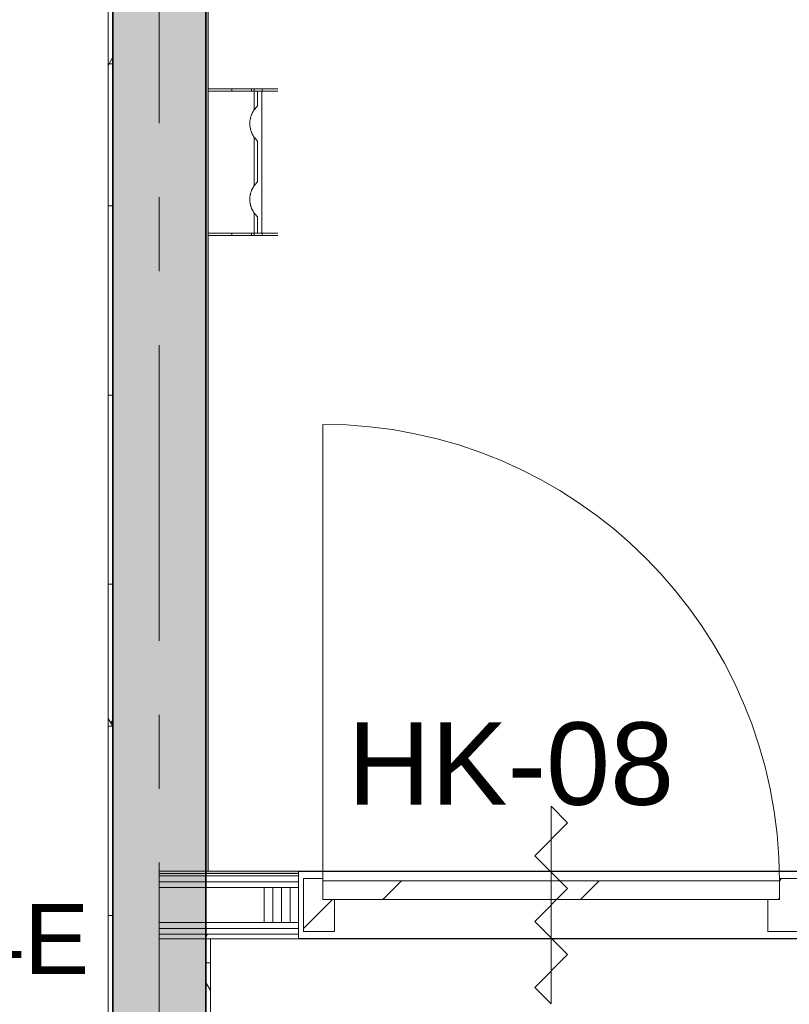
# Model space of a CAD drawing. Extents: x 3165 to 57695, y -7842 to 39081.
# Tile 130 of 248: x 31717 to 33369, y 32220 to 34334. Entities that reach past the tile are written whole.
import ezdxf

# ---------------------------------------------------------------- set-up
doc = ezdxf.new("R2010")
doc.units = 0
doc.header["$LTSCALE"] = 50
doc.linetypes.add('Onderlegger 3e verdieping$0$stramien', pattern=[22.225, 12.7, -3.175, 3.175, -3.175])
doc.layers.get('0').update_dxf_attribs({"linetype": 'CONTINUOUS'})
doc.layers.add('IWTEKST', color=2, linetype='CONTINUOUS')
for name, color, linetype, lineweight in [('Onderlegger 3e verdieping$0$A-DETL-GENF', 8, 'CONTINUOUS', 18), ('Onderlegger 3e verdieping$0$A-DOOR', 8, 'CONTINUOUS', 25), ('Onderlegger 3e verdieping$0$A-DOOR-IDEN', 8, 'CONTINUOUS', 18), ('Onderlegger 3e verdieping$0$A-EQPM', 8, 'CONTINUOUS', 18), ('Onderlegger 3e verdieping$0$A-GENM', 8, 'CONTINUOUS', 18), ('Onderlegger 3e verdieping$0$A-WALL', 8, 'CONTINUOUS', 25), ('Onderlegger 3e verdieping$0$A-WALL-PATT', 8, 'CONTINUOUS', 50), ('Onderlegger 3e verdieping$0$I-WALL', 8, 'CONTINUOUS', 25), ('Onderlegger 3e verdieping$0$S-GRID', 8, 'CONTINUOUS', 18)]:
    doc.layers.add(name, color=color, linetype=linetype, lineweight=lineweight)
doc.styles.add('Onderlegger 3e verdieping$0$Arial', font='ARIAL.TTF', dxfattribs={"height": 177.035928})
doc.styles.get("Standard").update_dxf_attribs({"font": 'isocp.shx'})
pattern_1 = [(0, (0, 0), (406.4, 101.6), [33.528, -271.272, 33.528, -271.272, -1625.6]), (0, (0, 0), (406.4, 101.6), [-609.6, 33.528, -576.072, 33.528, -271.272, -711.2]), (0, (0, 0), (406.4, 101.6), [-1524, 33.528, -169.672, 33.528, -474.472]), (120, (152.4, 50.8), (-291.18818, 301.15272), [33.528, -271.272, 33.528, -271.272, -1625.6]), (120, (152.4, 50.8), (-291.18818, 301.15272), [-609.6, 33.528, -576.072, 33.528, -271.272, -711.2]), (120, (152.4, 50.8), (-291.18818, 301.15272), [-1524, 33.528, -169.672, 33.528, -474.472]), (240, (203.2, 254), (-115.21182, -402.75272), [33.528, -271.272, 33.528, -271.272, -1625.6]), (240, (203.2, 254), (-115.21182, -402.75272), [-609.6, 33.528, -576.072, 33.528, -271.272, -711.2]), (240, (203.2, 254), (-115.21182, -402.75272), [-1524, 33.528, -169.672, 33.528, -474.472])]

# ---------------------------------------------------------------- blocks, each defined once
blk = doc.blocks.new('Onderlegger 3e verdieping$0$32_KA_hout_67-114-enkele_deur - H930_z-6007496-Plotview 3e Verdieping - schaal 1 op 100')
at = {"layer": 'Onderlegger 3e verdieping$0$A-GENM'}
h = blk.add_hatch(dxfattribs=at)
h.set_pattern_fill('FP_285', color=256, style=0, pattern_type=2)
h.set_pattern_definition([(225, (32857.83, 32433.2), (91.92388, -91.92388), [])])
h.paths.add_polyline_path([(-532.1, 57), (-532.1, -57), (-490.1, -57), (-490.1, -12), (-465.1, -12), (-465.1, 57), (-490.1, 57)], flags=0)
h.paths.add_polyline_path([(489.9, 57), (464.9, 57), (464.9, -12), (489.9, -12), (489.9, -57), (531.9, -57), (531.9, 57)], flags=0)
at = {"layer": 'Onderlegger 3e verdieping$0$A-DETL-GENF'}
for p, q in [((35.4, 176.8), (0, 212.1)), ((0, 212.1), (0, -212.1)), ((-35.4, 106.1), (35.4, 176.8)), ((35.4, 35.4), (-35.4, 106.1)), ((-35.4, -35.4), (35.4, 35.4)), ((35.4, -106.1), (-35.4, -35.4)), ((-35.4, -176.8), (35.4, -106.1)), ((0, -212.1), (-35.4, -176.8))]:
    blk.add_line(p, q, dxfattribs=at)
at = {"layer": 'Onderlegger 3e verdieping$0$A-DOOR', "lineweight": 18}
for p, q in [((-532.1, 57), (-465.1, 57)), ((-532.1, -57), (-532.1, 57)), ((-465.1, 57), (-465.1, -12)), ((464.9, 57), (531.9, 57)), ((464.9, -12), (464.9, 57)), ((531.9, 57), (531.9, -57)), ((-490.1, -57), (-532.1, -57)), ((-490.1, -52), (-490.1, -57)), ((489.9, -57), (489.9, -52)), ((531.9, -57), (489.9, -57))]:
    blk.add_line(p, q, dxfattribs=at)
at = {"layer": 'Onderlegger 3e verdieping$0$A-GENM'}
blk.add_line((489.9, -52), (489.9, -1032), dxfattribs=at)
blk.add_arc((489.9, -52), 980, 180, 270, dxfattribs=at)
blk = doc.blocks.new('Onderlegger 3e verdieping$0$32_KA_binnendeur_hout - 32_KA_binnendeur_hout-6004071-Plotview 3e Verdieping - schaal 1 op 100')
at = {"layer": 'Onderlegger 3e verdieping$0$A-DOOR', "lineweight": 18}
h = blk.add_hatch(dxfattribs=at)
h.set_pattern_fill('FP_326', color=256, style=0, pattern_type=2)
h.set_pattern_definition([(45, (-32857.95, -32485.2), (-212.132, 212.132), [])])
h.paths.add_polyline_path([(-490, -40), (490, -40), (490, 0), (-490, 0)], flags=0)
for p, q in [((490, 0), (-490, 0)), ((-490, 0), (-490, -40)), ((490, -40), (490, 0)), ((-490, -40), (490, -40))]:
    blk.add_line(p, q, dxfattribs=at)
blk = doc.blocks.new('Onderlegger 3e verdieping$0$74_KA_fam_Dyson_airblade_hand_dryer - MENS-6070165-Plotview 3e Verdieping - schaal 1 op 100')
at = {"layer": 'Onderlegger 3e verdieping$0$A-EQPM'}
for p, q in [((-155.6, 118.7), (-155.6, 151.9)), ((-150.8, 117.8), (-150.8, 152.2)), ((154, 152.2), (154, 117.8)), ((158.7, 151.9), (158.7, 118.7)), ((-155.6, 100.8), (-155.6, 118.7)), ((-155.6, 118.7), (-150.8, 118.7)), ((-150.8, 108.6), (-150.8, 117.8)), ((-150.8, 117.8), (154, 117.8)), ((-119.2, 108.6), (-150.8, 108.6)), ((-150.8, 101.4), (-150.8, 108.6)), ((43.7, 108.6), (-43.7, 108.6)), ((154, 108.6), (119.2, 108.6)), ((154, 118.7), (158.7, 118.7)), ((154, 117.8), (154, 108.6)), ((154, 108.6), (154, 101.4)), ((158.7, 118.7), (158.7, 100.8)), ((-110.5, 101), (-155.6, 101)), ((-155.6, 95.7), (-155.6, 100.9)), ((-155.6, 53), (-155.6, 95.7)), ((-155.6, 95.7), (-150.8, 95.7)), ((-150.8, 2.5), (-150.8, 101.4)), ((52.3, 101), (-52.3, 101)), ((158.7, 101), (110.5, 101)), ((154, 101.4), (154, 2.5)), ((154, 95.7), (158.7, 95.7)), ((158.7, 100.9), (158.7, 95.7)), ((158.7, 95.7), (158.7, 53)), ((-155.6, 2.5), (-155.6, 53)), ((-155.6, 53), (-150.8, 53)), ((154, 53), (158.7, 53)), ((158.7, 53), (158.7, 2.5))]:
    blk.add_line(p, q, dxfattribs=at)
for points, knots in [([(-111.1, 101.4), (-112.6, 102.5), (-115.2, 104.6), (-117.9, 107.3), (-119, 108.5), (-119.2, 108.6), (-119.2, 108.6)], [0, 0, 0, 0, 0.125, 0.25, 0.375, 0.4309383, 0.4309383, 0.4309383, 0.4309383]), ([(119.2, 108.6), (119.2, 108.6), (119, 108.5), (117.9, 107.3), (115.2, 104.6), (112.6, 102.5), (111.1, 101.4)], [0.5690617, 0.5690617, 0.5690617, 0.5690617, 0.625, 0.75, 0.875, 1, 1, 1, 1]), ([(-51.7, 101.4), (-54.3, 99.5), (-58.6, 97), (-65.2, 94.4), (-70.4, 92.9), (-75.8, 92.1), (-81.4, 91.7), (-87, 92.1), (-92.4, 92.9), (-97.6, 94.4), (-104.2, 97), (-108.5, 99.5), (-111.1, 101.4)], [0, 0, 0, 0, 0.166667, 0.25, 0.333333, 0.416667, 0.5, 0.583333, 0.666667, 0.75, 0.833333, 1, 1, 1, 1]), ([(-104.2, 97.2), (-103.3, 96.8), (-102, 96.1), (-100.6, 95.6), (-100.2, 95.4)], [0.03989045, 0.03989045, 0.03989045, 0.03989045, 0.1, 0.13152269, 0.13152269, 0.13152269, 0.13152269]), ([(-94.6, 93.6), (-94.5, 93.6), (-93.7, 93.4), (-92.1, 93), (-90.6, 92.7), (-89.8, 92.5)], [0.24942243, 0.24942243, 0.24942243, 0.24942243, 0.25, 0.3, 0.34200585, 0.34200585, 0.34200585, 0.34200585]), ([(-84.1, 91.9), (-83.2, 91.9), (-81.4, 91.8), (-79.7, 91.9), (-78.8, 91.9)], [0.45169747, 0.45169747, 0.45169747, 0.45169747, 0.5, 0.54887014, 0.54887014, 0.54887014, 0.54887014]), ([(-73, 92.5), (-72.3, 92.7), (-70.7, 93), (-69.1, 93.4), (-68.3, 93.6), (-68.3, 93.6)], [0.65837301, 0.65837301, 0.65837301, 0.65837301, 0.7, 0.75, 0.75079265, 0.75079265, 0.75079265, 0.75079265]), ([(-62.7, 95.4), (-62.2, 95.6), (-60.8, 96.1), (-59.5, 96.8), (-58.7, 97.2)], [0.86873787, 0.86873787, 0.86873787, 0.86873787, 0.9, 0.96048509, 0.96048509, 0.96048509, 0.96048509]), ([(111.1, 101.4), (108.5, 99.5), (104.2, 97), (97.7, 94.4), (92.5, 92.9), (87, 92.1), (81.4, 91.7), (75.9, 92.1), (70.4, 92.9), (65.2, 94.4), (58.6, 97), (54.3, 99.5), (51.7, 101.4)], [0, 0, 0, 0, 0.166667, 0.25, 0.333333, 0.416667, 0.5, 0.583333, 0.666667, 0.75, 0.833333, 1, 1, 1, 1]), ([(58.7, 97.2), (59.5, 96.8), (60.8, 96.1), (62.2, 95.6), (62.7, 95.4)], [0.03989045, 0.03989045, 0.03989045, 0.03989045, 0.1, 0.13152269, 0.13152269, 0.13152269, 0.13152269]), ([(68.3, 93.6), (68.3, 93.6), (69.1, 93.4), (70.7, 93), (72.3, 92.7), (73, 92.5)], [0.24942243, 0.24942243, 0.24942243, 0.24942243, 0.25, 0.3, 0.34200585, 0.34200585, 0.34200585, 0.34200585]), ([(78.8, 91.9), (79.6, 91.9), (81.4, 91.8), (83.2, 91.9), (84.1, 91.9)], [0.45169747, 0.45169747, 0.45169747, 0.45169747, 0.5, 0.54887014, 0.54887014, 0.54887014, 0.54887014]), ([(89.8, 92.5), (90.6, 92.7), (92.1, 93), (93.7, 93.4), (94.5, 93.6), (94.6, 93.6)], [0.65837301, 0.65837301, 0.65837301, 0.65837301, 0.7, 0.75, 0.75079265, 0.75079265, 0.75079265, 0.75079265]), ([(100.2, 95.4), (100.6, 95.6), (102, 96.1), (103.3, 96.8), (104.2, 97.2)], [0.86873787, 0.86873787, 0.86873787, 0.86873787, 0.9, 0.96048509, 0.96048509, 0.96048509, 0.96048509])]:
    blk.add_open_spline(points, degree=3, knots=knots, dxfattribs=at)
for points in [[(-43.9, 108.4), (-43.6, 108.7), (-43.6, 108.7), (-44.9, 107.3), (-47.6, 104.6), (-50.2, 102.5), (-51.7, 101.4)], [(51.7, 101.4), (50.2, 102.5), (47.6, 104.6), (44.9, 107.3), (43.6, 108.7), (43.6, 108.7), (43.9, 108.4)], [(-92, 93), (-93.1, 93.2), (-94.1, 93.5), (-95.1, 93.8)], [(-67.7, 93.7), (-68.7, 93.4), (-69.7, 93.2), (-70.8, 93)], [(70.8, 93), (69.8, 93.2), (68.8, 93.5), (67.8, 93.8)], [(95.2, 93.7), (94.1, 93.4), (93.1, 93.2), (92, 93)]]:
    blk.add_open_spline(points, degree=3, dxfattribs=at)
blk = doc.blocks.new('Onderlegger 3e verdieping')
at = {"layer": 'Onderlegger 3e verdieping$0$A-WALL-PATT', "lineweight": 18}
h = blk.add_hatch(dxfattribs=at)
h.set_pattern_fill('FP_11', color=256, style=0, pattern_type=2)
h.set_pattern_definition(pattern_1)
h.paths.add_polyline_path([(31906.6, 30615.2), (31916.6, 30615.2), (31916.6, 36088.2), (31906.6, 36088.2), (31906.6, 30650.6)], flags=0)
at = {"layer": 'Onderlegger 3e verdieping$0$A-WALL-PATT', "lineweight": 25}
for points in [[(32116.6, 32506.2), (32121.6, 32506.2), (32121.6, 36082.2), (32116.6, 36082.2), (32116.6, 32815.9)], [(31916.6, 30595.2), (32116.6, 30595.2), (32116.6, 35018.2), (31916.6, 35018.2), (31916.6, 30650.6)], [(32016.6, 32500.7), (32315.8, 32500.7), (32315.8, 32505.7), (32016.6, 32505.7)]]:
    blk.add_hatch(color=256, dxfattribs=at).paths.add_polyline_path(points, flags=0)
at = {"layer": 'Onderlegger 3e verdieping$0$A-WALL-PATT', "lineweight": 18}
h = blk.add_hatch(dxfattribs=at)
h.set_pattern_fill('FP_315', color=256, angle=-270, style=0, pattern_type=2)
h.set_pattern_definition([(270, (32691.3, 32505.7), (337.5, 2e-14), []), (270, (32672.56, 32505.7), (337.5, 2e-14), []), (270, (32653.8, 32505.7), (337.5, 2e-14), []), (270, (32635.06, 32505.7), (337.5, 2e-14), []), (270, (32616.3, 32505.7), (337.5, 2e-14), []), (270, (32597.56, 32505.7), (337.5, 2e-14), []), (270, (32578.8, 32505.7), (337.5, 2e-14), [])])
h.paths.add_polyline_path([(32016.6, 32395.7), (32315.8, 32395.7), (32315.8, 32470.7), (32016.6, 32470.7)], flags=0)
h = blk.add_hatch(dxfattribs=at)
h.set_pattern_fill('FP_11', color=256, style=0, pattern_type=2)
h.set_pattern_definition(pattern_1)
h.paths.add_polyline_path([(32315.8, 32360.7), (32315.8, 32370.7), (32016.6, 32370.7), (32016.6, 32360.7), (32167.6, 32360.7)], flags=0)
h = blk.add_hatch(dxfattribs=at)
h.set_pattern_fill('FP_11', color=256, style=0, pattern_type=2)
h.set_pattern_definition(pattern_1)
h.paths.add_polyline_path([(32126.6, 30860.7), (32126.6, 32360.7), (32116.6, 32360.7), (32116.6, 30860.7)], flags=0)
at = {"layer": 'Onderlegger 3e verdieping$0$A-WALL', "lineweight": 35}
for p, q in [((31916.6, 35018.2), (31916.6, 30595.2)), ((32116.6, 30595.2), (32116.6, 35018.2))]:
    blk.add_line(p, q, dxfattribs=at)
at = {"layer": 'Onderlegger 3e verdieping$0$I-WALL', "lineweight": 18}
for p, q in [((31906.6, 36088.2), (31906.6, 30615.2)), ((31916.6, 36088.2), (31916.6, 30595.2)), ((32116.6, 32506.2), (32116.6, 36088.2)), ((32121.6, 32506.2), (32121.6, 36082.2)), ((32315.8, 32505.7), (32016.6, 32505.7)), ((32016.6, 32505.7), (32016.6, 32360.7)), ((32016.6, 32500.7), (32315.8, 32500.7)), ((32016.6, 32495.7), (32315.8, 32495.7)), ((32116.6, 32506.2), (32121.6, 32506.2)), ((32315.8, 32360.7), (32315.8, 32505.7)), ((32016.6, 32483.2), (32315.8, 32483.2)), ((32016.6, 32470.7), (32315.8, 32470.7)), ((32016.6, 32395.7), (32315.8, 32395.7)), ((32016.6, 32383.2), (32315.8, 32383.2)), ((32016.6, 32370.7), (32315.8, 32370.7)), ((32016.6, 32360.7), (32315.8, 32360.7)), ((32116.6, 32360.7), (32116.6, 30715.7)), ((32126.6, 30860.7), (32126.6, 32360.7))]:
    blk.add_line(p, q, dxfattribs=at)
at = {"layer": 'Onderlegger 3e verdieping$0$I-WALL'}
for p, q in [((32315.8, 32505.7), (33389.9, 32505.7)), ((33399.8, 32360.7), (32315.8, 32360.7))]:
    blk.add_line(p, q, dxfattribs=at)
at = {"layer": 'Onderlegger 3e verdieping$0$S-GRID', "linetype": 'Onderlegger 3e verdieping$0$stramien'}
blk.add_line((32016.6, 38080.6), (32016.6, 16252.6), dxfattribs=at)
at = {"layer": 'Onderlegger 3e verdieping$0$A-DOOR', "rotation": 180}
blk.add_blockref('Onderlegger 3e verdieping$0$32_KA_hout_67-114-enkele_deur - H930_z-6007496-Plotview 3e Verdieping - schaal 1 op 100', (32857.8, 32433.2), dxfattribs=at)
at = {"layer": 'Onderlegger 3e verdieping$0$A-DOOR'}
blk.add_blockref('Onderlegger 3e verdieping$0$32_KA_binnendeur_hout - 32_KA_binnendeur_hout-6004071-Plotview 3e Verdieping - schaal 1 op 100', (32857.9, 32485.2), dxfattribs=at)
at = {"layer": 'Onderlegger 3e verdieping$0$A-EQPM', "rotation": 270}
blk.add_blockref('Onderlegger 3e verdieping$0$74_KA_fam_Dyson_airblade_hand_dryer - MENS-6070165-Plotview 3e Verdieping - schaal 1 op 100', (32119.1, 34029.8), dxfattribs=at)
at = {"layer": 'Onderlegger 3e verdieping$0$A-DOOR-IDEN', "insert": (32771.3, 32825.5), "char_height": 177.04, "width": 833.727, "attachment_point": 2, "line_spacing_factor": 0.938532, "style": 'Onderlegger 3e verdieping$0$Arial'}
blk.add_mtext('HK-08', dxfattribs=at)

msp = doc.modelspace()

# ---------------------------------------------------------------- block references
msp.add_blockref('Onderlegger 3e verdieping', (0, 0))

# ---------------------------------------------------------------- texts
at = {"layer": 'IWTEKST', "insert": (31609.9, 32435.3, 120), "char_height": 150, "width": 3405, "attachment_point": 1}
msp.add_mtext('{\\fArial|b0|i0|c0|p34;4E}', dxfattribs=at)

doc.saveas('drawing.dxf')
